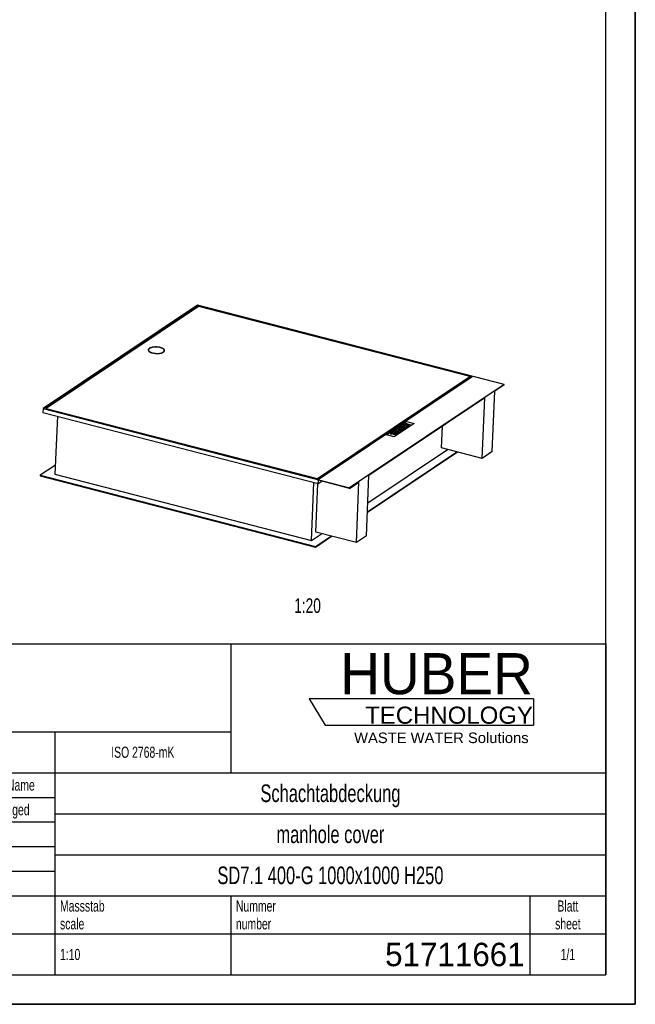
# Model space of a CAD drawing. Header units: millimetres. Extents: x 0 to 8400, y 0 to 5940.
# Tile 3 of 4: x 6300 to 8400, y 0 to 3359. Entities that reach past the tile are written whole.
import ezdxf

# ---------------------------------------------------------------- set-up
doc = ezdxf.new("R2010")
doc.units = ezdxf.units.MM
doc.header["$LTSCALE"] = 462
doc.layers.get('0').update_dxf_attribs({"linetype": 'CONTINUOUS'})
for name, color, linetype in [('_ACHSEN', 7, 'CONTINUOUS'), ('_KURVEN', 7, 'CONTINUOUS'), ('_ZEICHNUNGSELEM', 7, 'CONTINUOUS'), ('HUBER_Logo_BL2', 7, 'CONTINUOUS')]:
    doc.layers.add(name, color=color, linetype=linetype)
doc.styles.get("Standard").update_dxf_attribs({"font": 'txt', "width": 0.7})
doc.styles.add('TEXTSTYLE_2', font='txt')
doc.styles.add('TEXTSTYLE_3', font='arial.ttf')
doc.styles.add('TEXTSTYLE_4', font='txt', dxfattribs={"width": 0.8})
doc.styles.add('TEXTSTYLE_5', font='txt')

# ---------------------------------------------------------------- blocks, each defined once
blk = doc.blocks.new('HUBER_LOGO_BL2', base_point=(7675, 1007.5))
at = {"layer": 'HUBER_Logo_BL2', "color": 5, "linetype": 'Continuous'}
for p, q in [((8052.9, 1042), (7287.9, 1042)), ((7287.9, 1042), (7341.9, 952)), ((8052.9, 1042), (8052.9, 952)), ((7341.9, 952), (8052.9, 952))]:
    blk.add_line(p, q, dxfattribs=at)
at = {"layer": 'HUBER_Logo_BL2', "color": 2, "linetype": 'Continuous', "attachment_point": 3, "line_spacing_factor": 0.78}
for s, insert, char_height, width, style in [('HUBER\\P\\fArial;\\H58.5;TECHNOLOGY ', (8050.7, 1198.2), 140.4, 775.343, 'TEXTSTYLE_2'), ('WASTE WATER Solutions', (8036, 927.2), 36, 594.067, 'TEXTSTYLE_3')]:
    blk.add_mtext(s, dxfattribs=dict(at, insert=insert, char_height=char_height, width=width, style=style))
blk = doc.blocks.new('*T18')
at = {"color": 3, "linetype": 'Continuous'}
for p, q in [((0, 0), (3680, 0)), ((0, 0), (0, -1130)), ((2400, 0), (2400, -440)), ((3680, 0), (3680, -1130)), ((0, -300), (2400, -300)), ((1800, -300), (1800, -1130)), ((0, -440), (3680, -440)), ((160, -440), (160, -860)), ((540, -440), (540, -990)), ((770, -440), (770, -860)), ((940, -440), (940, -990)), ((1254, -440), (1254, -860)), ((1568, -440), (1568, -860)), ((0, -524), (1800, -524)), ((1800, -580), (3680, -580)), ((0, -608), (1800, -608)), ((0, -692), (1800, -692)), ((1800, -720), (3680, -720)), ((940, -776), (1800, -776)), ((0, -860), (3680, -860)), ((2400, -860), (2400, -1130)), ((3420, -860), (3420, -1130)), ((0, -990), (3680, -990)), ((0, -1130), (3680, -1130))]:
    blk.add_line(p, q, dxfattribs=at)
at = {"layer": '_ZEICHNUNGSELEM', "color": 2, "linetype": 'Continuous', "line_spacing_factor": 0.96}
for s, insert, char_height, width, attachment_point in [('Diese Zeichnung ist geistiges Eigentum der Fa. HUBER SE und damit urheberrechtlich \\Pgeschuetzt. Zuwiderhandlungen verpflichten zum Schadensersatz.\\PThis is a copyrighted drawing which is the intellectual property of HUBER SE.\\PAny contravening offender will be held liabel for payment of damages.', (17.5, -39.8), 38, 4429.714, 1), ('Technische Aenderungen vorbehalten / Subject to change', (17.5, -350), 40, 3049.524, 1), ('ISO 2768-mK', (2100, -351), 38, 665.905, 2), ('Datum/Date', (1271.5, -463), 38, 584.476, 1), ('Name', (1684, -463), 38, 253.333, 2), ('Schachtabdeckung', (2740, -480), 60, 1360, 2), ('Bear./Rev.', (957.5, -547), 38, 544.667, 1), ('01.12.2021', (1411, -547), 38, 530.19, 2), ('ged', (1684, -547), 38, 177.333, 2), ('lock', (350, -631), 38, 209.905, 2), ('25.06.25', (655, -631), 38, 448.762, 2), ('hrl', (855, -631), 38, 155.619, 2), ('Gepr./Appr.', (957.5, -631), 38, 598.952, 1), ('25.06.2025', (1411, -631), 38, 568.19, 2), ('manhole cover', (2740, -620), 60, 1128.571, 2), ('a', (80, -631), 38, 68.762, 2), ('Revi-\\Psion', (17.5, -726.6), 38, 276.857, 1), ('Aenderung\\PModification', (350, -726.6), 38, 606.19, 2), ('Tag\\PDate', (655, -726.6), 38, 235.238, 2), ('Norm. ', (957.5, -715), 38, 351.048, 1), ('Name', (855, -757), 38, 253.333, 2), ('SD7.1 400-G 1000x1000 H250', (2740, -760), 60, 2360, 2), ('Projekt\\Pproject', (17.5, -875.6), 38, 367.333, 1), ('Massstab\\Pscale', (1817.5, -875.6), 38, 448.762, 1), ('Blatt\\Psheet', (3550, -875.6), 38, 275.048, 2), ('Simple Model', (1370, -906), 38, 656.857, 2), ('Nummer\\Pnumber', (2417.5, -875.6), 38, 372.762, 1), ('1:10', (1817.5, -1041), 38, 188.19, 1), ('1/1', (3550, -1041), 38, 159.238, 2)]:
    blk.add_mtext(s, dxfattribs=dict(at, insert=insert, char_height=char_height, width=width, attachment_point=attachment_point))
for s, insert, char_height, width, attachment_point, style in [('51711661', (3402.5, -1020), 80, 853.333, 3, 'TEXTSTYLE_5'), ('-', (17.5, -1035), 50, 36.667, 1, 'TEXTSTYLE_4')]:
    blk.add_mtext(s, dxfattribs=dict(at, insert=insert, char_height=char_height, width=width, attachment_point=attachment_point, style=style))

msp = doc.modelspace()

# ---------------------------------------------------------------- linework, layer by layer
at = {"color": 7, "linetype": 'Continuous'}
for p, q in [((8400, 0), (8400, 5940)), ((6906.687, 2385.229), (6379.752, 2032.209)), ((7952.486, 2114.984), (6906.687, 2385.229)), ((6907.452, 2384.124), (6382.472, 2032.413)), ((6909.748, 2380.807), (6390.634, 2033.027)), ((6907.237, 2379.125), (6907.452, 2384.124)), ((7843.443, 2142.255), (6907.452, 2384.124)), ((7835.281, 2141.641), (6909.748, 2380.807)), ((6739.313, 2230.675), (6739.392, 2232.51)), ((6793.263, 2228.356), (6793.342, 2230.192)), ((7316.088, 1792.025), (7835.202, 2139.806)), ((7316.167, 1793.861), (7835.281, 2141.641)), ((7318.463, 1790.545), (7843.443, 2142.255)), ((7831.45, 2134.22), (7828.14, 2135.075)), ((7835.281, 2141.641), (7835.202, 2139.806)), ((7952.486, 2114.984), (7425.551, 1761.964)), ((7911.761, 1885.397), (7920.635, 2091.863)), ((7952.407, 2113.149), (7920.635, 2091.863)), ((7952.407, 2113.149), (7952.486, 2114.984)), ((7886.418, 2068.94), (7491.461, 1804.338)), ((7877.544, 1862.473), (7886.418, 2068.94)), ((6379.752, 2032.209), (6379.2, 2019.362)), ((6379.2, 2019.362), (7318.676, 1776.592)), ((6379.752, 2032.209), (7425.551, 1761.964)), ((6382.472, 2032.413), (7318.463, 1790.545)), ((6390.634, 2033.027), (6390.555, 2031.192)), ((6390.555, 2031.192), (7316.088, 1792.025)), ((6390.634, 2033.027), (7316.167, 1793.861)), ((6394.926, 2030.062), (6393.992, 2029.437)), ((6428.817, 2006.54), (6420.302, 1808.421)), ((7738.976, 1898.281), (7742.157, 1972.292)), ((7486.048, 1678.399), (7793.301, 1884.243)), ((7486.127, 1680.234), (7791.381, 1884.739)), ((7487.452, 1711.057), (7759.135, 1893.071)), ((7877.544, 1862.473), (7738.976, 1898.281)), ((7911.761, 1885.397), (7877.544, 1862.473)), ((6421.627, 1839.244), (6369.971, 1804.637)), ((6369.971, 1804.637), (6369.892, 1802.802)), ((6369.892, 1802.802), (7309.368, 1560.032)), ((6369.971, 1804.637), (7309.447, 1561.867)), ((6420.302, 1808.421), (7295.287, 1582.316)), ((7295.287, 1582.316), (7303.803, 1780.436)), ((7316.167, 1793.861), (7316.088, 1792.025)), ((7318.676, 1776.592), (7319.149, 1787.604)), ((7318.676, 1776.592), (7330.669, 1784.627)), ((7425.472, 1760.129), (7319.149, 1787.604)), ((7425.472, 1760.129), (7457.245, 1781.415)), ((7448.371, 1574.949), (7457.245, 1781.415)), ((7482.587, 1597.872), (7491.461, 1804.338)), ((7309.802, 1610.756), (7316.949, 1777.039)), ((7425.472, 1760.129), (7425.551, 1761.964)), ((7295.287, 1582.316), (7329.962, 1605.547)), ((7309.368, 1560.032), (7364.127, 1596.718)), ((7309.447, 1561.867), (7362.207, 1597.214)), ((7448.371, 1574.949), (7309.802, 1610.756)), ((7482.587, 1597.872), (7448.371, 1574.949)), ((7309.447, 1561.867), (7309.368, 1560.032)), ((0, 0), (8400, 0))]:
    msp.add_line(p, q, dxfattribs=at)
at = {"color": 3, "linetype": 'Continuous'}
for p, q in [((8400, 5940), (8400, 0)), ((8400, 0), (0, 0))]:
    msp.add_line(p, q, dxfattribs=at)
at = {"color": 5, "linetype": 'Continuous'}
for p, q in [((8300, 100), (8300, 5840)), ((100, 100), (8300, 100))]:
    msp.add_line(p, q, dxfattribs=at)
at = {"color": 7, "linetype": 'Continuous'}
for points, knots in [([(6739.392, 2232.51), (6739.366, 2231.912), (6739.601, 2230.615), (6740.714, 2228.818), (6742.496, 2227.134), (6744.901, 2225.578), (6747.871, 2224.176), (6752.675, 2222.497), (6759.5, 2221.076), (6768.099, 2220.438), (6776.514, 2220.885), (6782.971, 2222.165), (6787.297, 2223.773), (6789.109, 2224.742), (6789.898, 2225.271)], [0, 0, 0, 0, 0.03226599, 0.06874808, 0.11209769, 0.16334547, 0.22243271, 0.288616, 0.43709498, 0.59634878, 0.75189593, 0.8898749, 0.9488602, 1, 1, 1, 1]), ([(6742.837, 2237.432), (6742.327, 2237.09), (6741.41, 2236.386), (6740.31, 2235.169), (6739.602, 2233.874), (6739.411, 2232.954), (6739.392, 2232.51)], [0, 0, 0, 0, 0.29579751, 0.55527788, 0.78585161, 1, 1, 1, 1]), ([(6793.342, 2230.192), (6793.368, 2230.79), (6793.134, 2232.087), (6792.021, 2233.884), (6790.238, 2235.568), (6787.834, 2237.124), (6784.864, 2238.526), (6780.059, 2240.205), (6773.235, 2241.626), (6764.636, 2242.264), (6756.221, 2241.817), (6749.763, 2240.537), (6745.438, 2238.929), (6743.625, 2237.96), (6742.837, 2237.432)], [0, 0, 0, 0, 0.03226599, 0.06874808, 0.11209769, 0.16334547, 0.22243271, 0.288616, 0.43709498, 0.59634878, 0.75189593, 0.8898749, 0.9488602, 1, 1, 1, 1]), ([(6789.898, 2225.271), (6790.407, 2225.612), (6791.324, 2226.316), (6792.425, 2227.533), (6793.133, 2228.828), (6793.323, 2229.748), (6793.342, 2230.192)], [0, 0, 0, 0, 0.29579751, 0.55527788, 0.78585161, 1, 1, 1, 1])]:
    msp.add_open_spline(points, degree=3, knots=knots, dxfattribs=at)
at = {"layer": '_ACHSEN', "color": 7, "linetype": 'Continuous'}
for points, knots in [([(6738.393, 2232.553), (6738.371, 2232.051), (6738.515, 2230.988), (6739.256, 2229.462), (6740.48, 2227.998), (6742.87, 2226.021), (6746.965, 2223.895), (6750.64, 2222.709), (6752.681, 2222.182)], [0, 0, 0, 0, 0.08042222, 0.16807378, 0.26820082, 0.38364313, 0.66259763, 1, 1, 1, 1]), ([(6780.054, 2240.52), (6777.856, 2241.088), (6773.267, 2241.963), (6766.241, 2242.557), (6759.223, 2242.448), (6752.664, 2241.645), (6746.984, 2240.206), (6743.026, 2238.458), (6740.671, 2236.743), (6739.429, 2235.435), (6738.629, 2234.035), (6738.414, 2233.034), (6738.393, 2232.553)], [0, 0, 0, 0, 0.14974302, 0.3074875, 0.4644732, 0.61201565, 0.74242132, 0.85010864, 0.89483382, 0.93383991, 0.96824106, 1, 1, 1, 1]), ([(6739.691, 2233.918), (6739.539, 2233.74), (6739.006, 2233.053), (6738.609, 2232.252), (6738.451, 2231.636)], [0, 0, 0, 0, 0.2687678, 1, 1, 1, 1]), ([(6739.691, 2233.918), (6739.539, 2233.74), (6739.006, 2233.053), (6738.609, 2232.252), (6738.451, 2231.636)], [0, 0, 0, 0, 0.26876784, 1, 1, 1, 1]), ([(6739.313, 2230.675), (6739.308, 2230.557), (6739.308, 2230.077), (6739.39, 2229.598), (6739.49, 2229.251)], [0, 0, 0, 0, 0.24680254, 1, 1, 1, 1]), ([(6752.681, 2222.182), (6754.878, 2221.614), (6759.468, 2220.739), (6766.494, 2220.145), (6773.511, 2220.254), (6780.07, 2221.057), (6785.75, 2222.496), (6789.709, 2224.244), (6792.064, 2225.959), (6793.305, 2227.267), (6794.105, 2228.667), (6794.321, 2229.668), (6794.341, 2230.149)], [0, 0, 0, 0, 0.14974302, 0.3074875, 0.4644732, 0.61201565, 0.74242132, 0.85010864, 0.89483382, 0.93383991, 0.96824106, 1, 1, 1, 1]), ([(6794.341, 2230.149), (6794.363, 2230.651), (6794.22, 2231.714), (6793.478, 2233.24), (6792.254, 2234.704), (6789.865, 2236.681), (6785.769, 2238.807), (6782.095, 2239.993), (6780.054, 2240.52)], [0, 0, 0, 0, 0.08042222, 0.16807378, 0.26820082, 0.38364313, 0.66259763, 1, 1, 1, 1]), ([(6792.965, 2226.953), (6793.009, 2227.068), (6793.165, 2227.521), (6793.248, 2228), (6793.263, 2228.356)], [0, 0, 0, 0, 0.25542956, 1, 1, 1, 1]), ([(6794.208, 2229.222), (6794.174, 2229.426), (6793.976, 2230.279), (6793.555, 2231.071), (6793.168, 2231.616)], [0, 0, 0, 0, 0.23534386, 1, 1, 1, 1])]:
    msp.add_open_spline(points, degree=3, knots=knots, dxfattribs=at)
at = {"layer": '_KURVEN', "color": 4, "linetype": 'Continuous'}
for p, q in [((7551.094, 1942.35), (7619.527, 1988.197)), ((7616.109, 1981.862), (7613.088, 1979.838)), ((7633.539, 1977.358), (7616.109, 1981.862)), ((7619.527, 1988.197), (7645.672, 1981.441)), ((7566.641, 1948.721), (7563.227, 1946.433)), ((7573.581, 1948.426), (7566.641, 1948.721)), ((7572.843, 1952.876), (7569.809, 1950.843)), ((7569.809, 1950.843), (7576.883, 1949.015)), ((7590.273, 1948.372), (7572.843, 1952.876)), ((7582.752, 1959.515), (7574.51, 1953.993)), ((7574.51, 1953.993), (7578.457, 1952.973)), ((7576.883, 1949.015), (7576.616, 1948.836)), ((7645.672, 1981.441), (7577.239, 1935.594)), ((7578.457, 1952.973), (7583.672, 1956.466)), ((7587.108, 1955.578), (7582.407, 1952.429)), ((7582.407, 1952.429), (7585.962, 1951.51)), ((7600.182, 1955.011), (7582.752, 1959.515)), ((7583.672, 1956.466), (7587.108, 1955.578)), ((7585.238, 1944.999), (7590.273, 1948.372)), ((7585.962, 1951.51), (7590.663, 1954.66)), ((7593.362, 1966.623), (7588.147, 1963.129)), ((7593.433, 1953.944), (7588.365, 1950.549)), ((7588.365, 1950.549), (7592.087, 1949.587)), ((7590.663, 1954.66), (7593.433, 1953.944)), ((7592.087, 1949.587), (7600.182, 1955.011)), ((7592.519, 1962.581), (7594.06, 1963.613)), ((7610.792, 1962.119), (7593.362, 1966.623)), ((7594.06, 1963.613), (7597.591, 1962.701)), ((7597.591, 1962.701), (7596.057, 1961.673)), ((7599.594, 1960.963), (7600.908, 1961.843)), ((7600.908, 1961.843), (7604.213, 1960.989)), ((7602.408, 1966.149), (7612.799, 1963.463)), ((7604.213, 1960.989), (7602.88, 1960.096)), ((7605.137, 1958.33), (7610.792, 1962.119)), ((7615.814, 1965.483), (7605.172, 1968.232)), ((7609.787, 1977.626), (7606.753, 1975.594)), ((7606.753, 1975.594), (7624.183, 1971.09)), ((7608.513, 1970.471), (7619.155, 1967.721)), ((7616.837, 1975.804), (7609.787, 1977.626)), ((7622.169, 1969.74), (7611.777, 1972.426)), ((7612.799, 1963.463), (7615.814, 1965.483)), ((7613.088, 1979.838), (7620.138, 1978.016)), ((7620.138, 1978.016), (7616.837, 1975.804)), ((7619.155, 1967.721), (7622.169, 1969.74)), ((7621.118, 1974.698), (7624.419, 1976.91)), ((7627.217, 1973.122), (7621.118, 1974.698)), ((7624.183, 1971.09), (7627.217, 1973.122)), ((7624.419, 1976.91), (7630.518, 1975.334)), ((7630.518, 1975.334), (7633.539, 1977.358)), ((7577.239, 1935.594), (7551.094, 1942.35)), ((7563.227, 1946.433), (7569.735, 1946.114)), ((7578.903, 1947.311), (7580.176, 1948.164)), ((7580.176, 1948.164), (7583.719, 1947.248)), ((7583.719, 1947.248), (7582.392, 1946.359))]:
    msp.add_line(p, q, dxfattribs=at)
for points in [[(7573.581, 1948.426), (7574.478, 1948.387), (7575.098, 1948.393), (7575.466, 1948.45)], [(7575.466, 1948.45), (7575.953, 1948.525), (7576.343, 1948.653), (7576.616, 1948.836)], [(7586.454, 1961.245), (7586.447, 1961.482), (7586.643, 1961.79), (7587.028, 1962.161)], [(7587.202, 1960.155), (7586.715, 1960.503), (7586.464, 1960.865), (7586.454, 1961.245)], [(7587.028, 1962.161), (7587.545, 1962.659), (7587.927, 1962.982), (7588.147, 1963.129)], [(7589.284, 1959.288), (7588.38, 1959.521), (7587.68, 1959.814), (7587.202, 1960.155)], [(7592.543, 1958.91), (7591.472, 1958.877), (7590.39, 1959.002), (7589.284, 1959.288)], [(7592.519, 1962.581), (7591.999, 1962.233), (7591.787, 1961.947), (7591.906, 1961.718)], [(7591.906, 1961.718), (7592.026, 1961.489), (7592.359, 1961.304), (7592.918, 1961.159)], [(7595.647, 1959.544), (7594.638, 1959.155), (7593.613, 1958.943), (7592.543, 1958.91)], [(7592.918, 1961.159), (7593.429, 1961.027), (7593.952, 1960.991), (7594.475, 1961.054)], [(7594.475, 1961.054), (7594.997, 1961.117), (7595.53, 1961.32), (7596.057, 1961.673)], [(7595.755, 1958.537), (7595.499, 1958.827), (7595.472, 1959.162), (7595.647, 1959.544)], [(7597.87, 1957.49), (7596.836, 1957.757), (7596.136, 1958.105), (7595.755, 1958.537)], [(7598.214, 1968.272), (7597.911, 1968.71), (7597.835, 1969.101), (7597.983, 1969.455)], [(7601.721, 1957.201), (7600.382, 1957.076), (7599.095, 1957.174), (7597.87, 1957.49)], [(7597.983, 1969.455), (7598.188, 1969.944), (7598.693, 1970.47), (7599.513, 1971.02)], [(7599.768, 1967.084), (7599.033, 1967.442), (7598.516, 1967.835), (7598.214, 1968.272)], [(7599.594, 1960.963), (7599.128, 1960.651), (7598.944, 1960.395), (7599.042, 1960.196)], [(7599.042, 1960.196), (7599.141, 1959.997), (7599.475, 1959.824), (7600.022, 1959.683)], [(7599.513, 1971.02), (7599.994, 1971.341), (7600.573, 1971.674), (7601.252, 1972.019)], [(7602.408, 1966.149), (7601.374, 1966.416), (7600.504, 1966.727), (7599.768, 1967.084)], [(7600.022, 1959.683), (7600.522, 1959.554), (7601.019, 1959.512), (7601.491, 1959.563)], [(7601.252, 1972.019), (7601.931, 1972.364), (7602.631, 1972.622), (7603.359, 1972.781)], [(7601.491, 1959.563), (7601.963, 1959.614), (7602.426, 1959.792), (7602.88, 1960.096)], [(7605.137, 1958.33), (7604.197, 1957.7), (7603.061, 1957.325), (7601.721, 1957.201)], [(7603.82, 1970.13), (7603.3, 1969.781), (7603.154, 1969.441), (7603.384, 1969.109)], [(7603.359, 1972.781), (7604.098, 1972.943), (7604.944, 1973.046), (7605.9, 1973.088)], [(7603.384, 1969.109), (7603.614, 1968.778), (7604.209, 1968.481), (7605.172, 1968.232)], [(7605.85, 1970.75), (7605.022, 1970.692), (7604.347, 1970.483), (7603.82, 1970.13)], [(7608.513, 1970.471), (7607.562, 1970.716), (7606.678, 1970.809), (7605.85, 1970.75)], [(7605.9, 1973.088), (7606.866, 1973.131), (7607.746, 1973.102), (7608.549, 1973.001)], [(7608.549, 1973.001), (7609.853, 1972.836), (7610.921, 1972.647), (7611.777, 1972.426)], [(7571.237, 1946.116), (7570.567, 1946.097), (7570.07, 1946.095), (7569.735, 1946.114)], [(7572.641, 1946.203), (7572.383, 1946.166), (7571.926, 1946.136), (7571.237, 1946.116)], [(7574.08, 1946.563), (7573.494, 1946.38), (7573.013, 1946.257), (7572.641, 1946.203)], [(7573.698, 1945.675), (7573.678, 1945.918), (7573.805, 1946.213), (7574.08, 1946.563)], [(7574.451, 1944.596), (7573.981, 1944.93), (7573.731, 1945.292), (7573.698, 1945.675)], [(7576.611, 1943.711), (7575.636, 1943.963), (7574.924, 1944.259), (7574.451, 1944.596)], [(7579.882, 1943.289), (7578.81, 1943.286), (7577.717, 1943.426), (7576.611, 1943.711)], [(7578.332, 1946.714), (7578.211, 1946.561), (7578.23, 1946.407), (7578.396, 1946.245)], [(7578.903, 1947.311), (7578.769, 1947.221), (7578.574, 1947.024), (7578.332, 1946.714)], [(7578.396, 1946.245), (7578.559, 1946.087), (7578.837, 1945.953), (7579.217, 1945.855)], [(7579.217, 1945.855), (7579.776, 1945.71), (7580.304, 1945.667), (7580.812, 1945.723)], [(7582.669, 1943.675), (7581.891, 1943.418), (7580.962, 1943.293), (7579.882, 1943.289)], [(7580.812, 1945.723), (7581.311, 1945.778), (7581.845, 1945.993), (7582.392, 1946.359)], [(7585.238, 1944.999), (7584.304, 1944.373), (7583.448, 1943.932), (7582.669, 1943.675)]]:
    msp.add_open_spline(points, degree=3, dxfattribs=at)

# ---------------------------------------------------------------- block references
msp.add_blockref('*T18', (4620, 1230))
at = {"layer": 'HUBER_Logo_BL2'}
msp.add_blockref('HUBER_LOGO_BL2', (7674.994, 1007.484), dxfattribs=at)

# ---------------------------------------------------------------- texts
at = {"layer": '_ZEICHNUNGSELEM', "color": 2, "linetype": 'Continuous', "insert": (7327.448, 1385.032), "char_height": 50, "width": 187.5, "attachment_point": 3, "line_spacing_factor": 0.9}
msp.add_mtext('1:20', dxfattribs=at)

doc.saveas('drawing.dxf')
